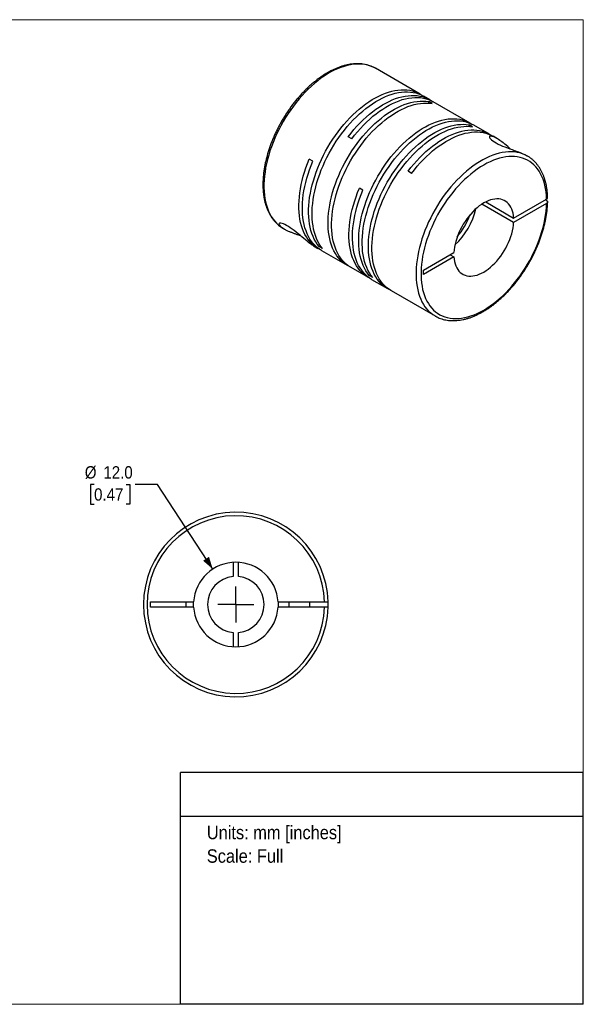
# Model space of a CAD drawing. Header units: millimetres. Extents: x 0 to 216, y 0 to 140.
# Tile 2 of 2: x 136 to 216, y 0 to 140. Entities that reach past the tile are written whole.
import ezdxf
from ezdxf.enums import TextEntityAlignment as Align

# ---------------------------------------------------------------- set-up
doc = ezdxf.new("R2010")
doc.units = ezdxf.units.MM
doc.header["$LTSCALE"] = 0.5
doc.linetypes.add('SLD-Solid', pattern=[0])
doc.layers.add('SLD-0', color=7, linetype='SLD-Solid', lineweight=25)
doc.layers.add('TEXT', color=140, linetype='SLD-Solid', lineweight=25)
doc.styles.add('SLDTEXTSTYLE0', font='GOTHIC.TTF', dxfattribs={"width": 0.913})
doc.dimstyles.new('SLDDIMSTYLE0', dxfattribs={"dimtxt": 1.75, "dimasz": 1.75, "dimexe": 0, "dimexo": 0.0625, "dimgap": 0.4375, "dimtad": 0, "dimtih": 1, "dimtoh": 1, "dimdec": 1, "dimrnd": 1e-09, "dimzin": 4, "dimdsep": 46, "dimtxsty": 'SLDTEXTSTYLE0', "dimsah": 1, "dimcen": 0, "dimadec": 0, "dimazin": 1, "dimtfac": 1, "dimtdec": 1, "dimtofl": 0, "dimtmove": 0, "dimatfit": 3, "dimfxl": 0, "dimfrac": 2, "dimtolj": 1, "dimtzin": 12, "dimarcsym": 0})

# ---------------------------------------------------------------- blocks, each defined once
blk = doc.blocks.new('Block2')
at = {"color": 7, "linetype": 'SLD-Solid', "lineweight": 18}
for p, q in [((0, 139.7), (215.9, 139.7)), ((0, 139.7), (0, 0)), ((215.9, 139.7), (215.9, 0)), ((0, 0), (215.9, 0))]:
    blk.add_line(p, q, dxfattribs=at)
blk = doc.blocks.new('SW_NOTE_0')
at = {"layer": 'TEXT', "color": 0, "insert": (0, 2.43), "char_height": 1.905, "attachment_point": 1, "style": 'SLDTEXTSTYLE0'}
blk.add_mtext('Units: mm [inches]', dxfattribs=at)
blk = doc.blocks.new('SW_NOTE_0_1')
at = {"layer": 'TEXT', "color": 0, "insert": (0, 2.43), "char_height": 1.905, "attachment_point": 1, "style": 'SLDTEXTSTYLE0'}
blk.add_mtext('Scale: Full', dxfattribs=at)
blk = doc.blocks.new('Block1')
at = {"layer": 'TEXT'}
for p, q in [((215.9, 32.88), (158.75, 32.88)), ((158.75, 0), (158.75, 32.88)), ((215.9, 0), (215.9, 32.88)), ((158.75, 26.7), (215.9, 26.7)), ((215.9, 0), (158.75, 0))]:
    blk.add_line(p, q, dxfattribs=at)
at = {"layer": 'TEXT', "color": 140}
for name, p in [('SW_NOTE_0', (162.49, 22.9)), ('SW_NOTE_0_1', (162.49, 19.56))]:
    blk.add_blockref(name, p, dxfattribs=at)
at = {"layer": 'TEXT', "color": 140, "style": 'SLDTEXTSTYLE0', "width": 0.913, "flags": 2}
for tag, height, p in [('AUTOATTR0', 2.12, (178.73, 28.35)), ('AUTOATTR1_0', 2.38, (166.91, 14.94)), ('AUTOATTR1_1', 2.38, (161.05, 11.86)), ('AUTOATTR1_2', 2.38, (169.77, 8.78))]:
    blk.add_attdef(tag, text='', height=height, dxfattribs=at).set_placement(p, align=Align.BOTTOM_LEFT)
blk = doc.blocks.new('_D_5')
at = {"layer": 'SLD-0'}
for p, q in [((146.5, 73.75), (145.97, 73.75)), ((145.97, 73.75), (145.97, 70.98)), ((151.03, 73.75), (151.56, 73.75)), ((151.56, 73.75), (151.56, 70.98)), ((155.52, 73.75), (152.34, 73.75)), ((163.34, 61.75), (155.52, 73.75)), ((145.97, 70.98), (146.5, 70.98)), ((151.56, 70.98), (151.03, 70.98))]:
    blk.add_line(p, q, dxfattribs=at)
blk.add_solid([(163.34, 61.75), (162.8, 63.49), (161.96, 62.94)], dxfattribs=at)
at = {"layer": 'SLD-0', "char_height": 1.75, "attachment_point": 1, "style": 'SLDTEXTSTYLE0'}
for s, insert in [('%%c', (145.18, 76.35)), ('12.0', (147.82, 76.35)), ('0.47', (146.5, 73.21))]:
    blk.add_mtext(s, dxfattribs=dict(at, insert=insert))
blk = doc.blocks.new('SW_CENTERMARKSYMBOL_2')
at = {"layer": 'SLD-0', "color": 0}
for q in [(0, 2.54), (-2.54, 0), (0, -2.54), (2.54, 0)]:
    blk.add_line((0, 0), q, dxfattribs=at)

msp = doc.modelspace()

# ---------------------------------------------------------------- linework, layer by layer
for p, q in [((192.74, 129.14), (186.41, 132.8)), ((186.43, 132.79), (186.41, 132.8)), ((194.12, 128.35), (193.24, 128.85)), ((194.47, 127.8), (193.97, 128.09)), ((193.97, 127.86), (193.97, 128.09)), ((199.85, 125.04), (194.62, 128.06)), ((200.2, 124.5), (199.7, 124.79)), ((199.7, 124.56), (199.7, 124.79)), ((202.61, 123.45), (200.35, 124.75)), ((183.05, 122.8), (182.55, 123.09)), ((203.64, 122.85), (203.11, 123.16)), ((207.98, 120.35), (207.79, 120.45)), ((177.53, 119.61), (177.03, 119.9)), ((191.54, 117.9), (191.04, 118.19)), ((184.64, 115.5), (184.13, 115.79)), ((206.02, 110.93), (201.52, 113.53)), ((202.05, 113.84), (206.02, 111.55)), ((206.02, 111.55), (210.69, 114.24)), ((210.69, 113.63), (206.02, 110.93)), ((210.69, 114.04), (210.51, 114.14)), ((173.31, 110.11), (173.5, 110)), ((177.65, 107.6), (178.26, 107.25)), ((178.41, 107.51), (178.61, 107.62)), ((178.91, 107.22), (178.41, 107.51)), ((178.77, 106.96), (182.4, 104.86)), ((193.23, 104.16), (197.55, 106.66)), ((197.02, 106.35), (197.55, 106.05)), ((197.55, 106.05), (193.23, 103.55)), ((182.9, 104.57), (185.37, 103.15)), ((185.51, 103.4), (185.71, 103.52)), ((186.02, 103.11), (185.51, 103.4)), ((193.23, 103.55), (193.23, 104.16)), ((185.87, 102.86), (188.13, 101.55)), ((188.63, 101.26), (194.88, 97.66)), ((194.88, 97.66), (194.9, 97.65)), ((166.24, 62.71), (166.24, 60.7)), ((166.99, 60.7), (166.99, 62.71)), ((154.51, 57.09), (160.62, 57.09)), ((154.51, 56.34), (154.51, 57.09)), ((160.62, 56.34), (154.51, 56.34)), ((159.51, 57.09), (159.51, 56.34)), ((160.61, 56.72), (160.62, 57.09)), ((160.62, 56.34), (160.61, 56.72)), ((172.6, 57.09), (179.2, 57.09)), ((179.2, 56.34), (172.6, 56.34)), ((174.11, 57.09), (174.11, 56.34)), ((177.11, 56.34), (177.11, 57.09)), ((166.24, 52.74), (166.24, 50.73)), ((166.99, 50.73), (166.99, 52.74))]:
    msp.add_line(p, q)
at = {"flags": 128}
for points in [[(186.41, 132.8), (186.41, 132.8), (186.07, 132.98), (185.71, 133.12), (185.34, 133.24), (184.96, 133.33), (184.56, 133.38), (184.15, 133.41), (183.73, 133.4), (183.3, 133.37), (182.86, 133.3), (182.41, 133.21), (181.96, 133.08), (181.5, 132.92), (181.03, 132.74), (180.57, 132.52), (180.1, 132.28), (179.63, 132.01), (179.16, 131.71), (178.69, 131.39), (178.23, 131.04), (177.77, 130.66), (177.32, 130.27), (176.87, 129.85), (176.43, 129.4), (176, 128.94), (175.58, 128.46), (175.17, 127.96), (174.77, 127.45), (174.39, 126.91), (174.01, 126.37), (173.66, 125.81), (173.32, 125.24), (173, 124.66), (172.69, 124.08), (172.4, 123.48), (172.13, 122.88), (171.89, 122.28), (171.66, 121.68), (171.45, 121.07), (171.27, 120.47), (171.1, 119.87), (170.96, 119.27), (170.84, 118.68), (170.75, 118.09), (170.68, 117.52), (170.63, 116.95), (170.6, 116.39), (170.6, 115.85), (170.63, 115.32), (170.67, 114.81), (170.74, 114.32), (170.84, 113.84), (170.95, 113.38), (171.09, 112.95), (171.25, 112.53), (171.44, 112.14), (171.64, 111.77), (171.87, 111.43), (172.12, 111.11), (172.38, 110.82), (172.67, 110.56), (172.97, 110.32), (173.3, 110.12), (173.31, 110.11)], [(178.41, 107.51), (178.16, 107.83), (177.94, 108.17), (177.74, 108.54), (177.56, 108.94), (177.4, 109.35), (177.26, 109.79), (177.15, 110.25), (177.06, 110.72), (176.99, 111.22), (176.95, 111.73), (176.93, 112.26), (176.93, 112.8), (176.96, 113.35), (177.01, 113.92), (177.08, 114.49), (177.18, 115.08), (177.3, 115.67), (177.44, 116.27), (177.61, 116.86), (177.8, 117.47), (178, 118.07), (178.23, 118.67), (178.48, 119.27), (178.75, 119.87), (179.04, 120.46), (179.34, 121.04), (179.67, 121.62), (180.01, 122.19), (180.36, 122.74), (180.73, 123.29), (181.12, 123.81), (181.51, 124.33), (181.92, 124.82), (182.34, 125.3), (182.77, 125.76), (183.21, 126.2), (183.66, 126.62), (184.11, 127.02), (184.57, 127.39), (185.03, 127.74), (185.49, 128.06), (185.96, 128.36), (186.43, 128.63), (186.89, 128.87), (187.36, 129.08), (187.82, 129.27), (188.28, 129.42), (188.73, 129.55), (189.17, 129.65), (189.61, 129.71), (190.04, 129.75), (190.46, 129.76), (190.87, 129.73), (191.27, 129.68), (191.65, 129.59), (192.02, 129.48), (192.38, 129.33), (192.72, 129.16), (192.99, 128.99)], [(178.91, 107.22), (178.67, 107.54), (178.44, 107.88), (178.24, 108.25), (178.06, 108.65), (177.9, 109.06), (177.77, 109.5), (177.65, 109.96), (177.56, 110.43), (177.5, 110.93), (177.45, 111.44), (177.43, 111.97), (177.44, 112.51), (177.46, 113.06), (177.51, 113.63), (177.59, 114.21), (177.68, 114.79), (177.8, 115.38), (177.95, 115.98), (178.11, 116.58), (178.3, 117.18), (178.51, 117.78), (178.73, 118.38), (178.98, 118.98), (179.25, 119.58), (179.54, 120.17), (179.84, 120.76), (180.17, 121.33), (180.51, 121.9), (180.86, 122.45), (181.23, 123), (181.62, 123.52), (182.01, 124.04), (182.42, 124.53), (182.84, 125.01), (183.27, 125.47), (183.71, 125.91), (184.16, 126.33), (184.61, 126.73), (185.07, 127.1), (185.53, 127.45), (185.99, 127.77), (186.46, 128.07), (186.93, 128.34), (187.39, 128.58), (187.86, 128.79), (188.32, 128.98), (188.78, 129.13), (189.23, 129.26), (189.68, 129.36), (190.12, 129.42), (190.54, 129.46), (190.96, 129.47), (191.37, 129.44), (191.77, 129.39), (192.15, 129.3), (192.53, 129.19), (192.88, 129.04), (193.22, 128.87), (193.24, 128.85)], [(182.55, 123.09), (182.95, 123.6), (183.36, 124.1), (183.78, 124.57), (184.21, 125.03), (184.65, 125.47), (185.1, 125.88), (185.55, 126.28), (186.01, 126.64), (186.47, 126.99), (186.94, 127.31), (187.4, 127.6), (187.87, 127.87), (188.34, 128.1), (188.8, 128.31), (189.26, 128.5), (189.72, 128.65), (190.17, 128.77), (190.62, 128.86), (191.05, 128.92), (191.48, 128.96), (191.9, 128.96), (192.31, 128.93), (192.7, 128.87), (193.09, 128.78), (193.45, 128.66), (193.81, 128.51), (194.14, 128.33), (194.37, 128.19)], [(183.05, 122.8), (183.45, 123.31), (183.86, 123.81), (184.28, 124.28), (184.71, 124.74), (185.15, 125.18), (185.6, 125.59), (186.05, 125.99), (186.51, 126.35), (186.97, 126.7), (187.44, 127.02), (187.91, 127.31), (188.37, 127.58), (188.84, 127.81), (189.3, 128.02), (189.77, 128.21), (190.22, 128.36), (190.67, 128.48), (191.12, 128.57), (191.56, 128.63), (191.98, 128.67), (192.4, 128.67), (192.81, 128.64), (193.21, 128.58), (193.59, 128.49), (193.96, 128.37), (194.31, 128.22), (194.62, 128.06)], [(182.66, 104.72), (182.38, 104.87), (182.06, 105.08), (181.75, 105.32), (181.47, 105.58), (181.2, 105.87), (180.96, 106.19), (180.73, 106.53), (180.52, 106.9), (180.34, 107.29), (180.18, 107.7), (180.04, 108.13), (179.92, 108.59), (179.83, 109.06), (179.76, 109.56), (179.71, 110.06), (179.69, 110.59), (179.69, 111.13), (179.71, 111.68), (179.76, 112.25), (179.83, 112.82), (179.92, 113.4), (180.04, 113.99), (180.18, 114.59), (180.34, 115.19), (180.52, 115.79), (180.73, 116.39), (180.96, 116.99), (181.2, 117.6), (181.47, 118.19), (181.75, 118.78), (182.06, 119.37), (182.38, 119.95), (182.71, 120.51), (183.07, 121.07), (183.43, 121.62), (183.82, 122.15), (184.21, 122.66), (184.62, 123.16), (185.04, 123.64), (185.47, 124.11), (185.9, 124.55), (186.35, 124.97), (186.8, 125.37), (187.26, 125.75), (187.72, 126.1), (188.18, 126.42), (188.65, 126.72), (189.12, 127), (189.58, 127.24), (190.05, 127.46), (190.51, 127.65), (190.97, 127.81), (191.42, 127.94), (191.87, 128.04), (192.31, 128.11), (192.74, 128.15), (193.16, 128.16), (193.57, 128.14), (193.97, 128.09)], [(182.9, 104.57), (182.88, 104.58), (182.56, 104.79), (182.25, 105.03), (181.97, 105.29), (181.7, 105.58), (181.46, 105.9), (181.23, 106.24), (181.03, 106.61), (180.84, 107), (180.68, 107.41), (180.54, 107.84), (180.43, 108.3), (180.33, 108.77), (180.26, 109.27), (180.22, 109.78), (180.19, 110.3), (180.19, 110.84), (180.22, 111.39), (180.26, 111.96), (180.33, 112.53), (180.43, 113.11), (180.54, 113.7), (180.68, 114.3), (180.84, 114.9), (181.03, 115.5), (181.23, 116.1), (181.46, 116.7), (181.7, 117.31), (181.97, 117.9), (182.25, 118.49), (182.56, 119.08), (182.88, 119.66), (183.22, 120.23), (183.57, 120.78), (183.94, 121.33), (184.32, 121.86), (184.71, 122.37), (185.12, 122.87), (185.54, 123.35), (185.97, 123.82), (186.41, 124.26), (186.85, 124.68), (187.3, 125.08), (187.76, 125.46), (188.22, 125.81), (188.68, 126.13), (189.15, 126.43), (189.62, 126.71), (190.09, 126.95), (190.55, 127.17), (191.01, 127.36), (191.47, 127.52), (191.92, 127.65), (192.37, 127.75), (192.81, 127.82), (193.24, 127.86), (193.66, 127.87), (194.07, 127.85), (194.47, 127.8)], [(185.51, 103.4), (185.27, 103.72), (185.05, 104.07), (184.85, 104.44), (184.67, 104.83), (184.51, 105.25), (184.37, 105.69), (184.26, 106.14), (184.17, 106.62), (184.1, 107.12), (184.06, 107.63), (184.04, 108.16), (184.04, 108.7), (184.07, 109.25), (184.12, 109.82), (184.19, 110.39), (184.29, 110.98), (184.41, 111.57), (184.55, 112.16), (184.72, 112.76), (184.9, 113.36), (185.11, 113.97), (185.34, 114.57), (185.59, 115.17), (185.86, 115.77), (186.14, 116.36), (186.45, 116.94), (186.77, 117.52), (187.11, 118.09), (187.47, 118.64), (187.84, 119.18), (188.22, 119.71), (188.62, 120.23), (189.03, 120.72), (189.45, 121.2), (189.88, 121.66), (190.32, 122.1), (190.76, 122.52), (191.21, 122.91), (191.67, 123.29), (192.13, 123.63), (192.6, 123.96), (193.06, 124.25), (193.53, 124.52), (194, 124.77), (194.46, 124.98), (194.93, 125.16), (195.38, 125.32), (195.84, 125.45), (196.28, 125.54), (196.72, 125.61), (197.15, 125.65), (197.57, 125.65), (197.98, 125.63), (198.38, 125.57), (198.76, 125.49), (199.13, 125.37), (199.48, 125.23), (199.82, 125.05), (200.09, 124.89)], [(186.02, 103.11), (185.77, 103.43), (185.55, 103.78), (185.35, 104.15), (185.17, 104.54), (185.01, 104.96), (184.87, 105.4), (184.76, 105.85), (184.67, 106.33), (184.6, 106.83), (184.56, 107.34), (184.54, 107.87), (184.54, 108.41), (184.57, 108.96), (184.62, 109.53), (184.69, 110.1), (184.79, 110.69), (184.91, 111.28), (185.05, 111.87), (185.22, 112.47), (185.4, 113.07), (185.61, 113.68), (185.84, 114.28), (186.09, 114.88), (186.36, 115.48), (186.65, 116.07), (186.95, 116.65), (187.27, 117.23), (187.61, 117.8), (187.97, 118.35), (188.34, 118.89), (188.72, 119.42), (189.12, 119.94), (189.53, 120.43), (189.95, 120.91), (190.38, 121.37), (190.82, 121.81), (191.26, 122.23), (191.72, 122.62), (192.17, 123), (192.64, 123.34), (193.1, 123.67), (193.57, 123.96), (194.03, 124.23), (194.5, 124.48), (194.97, 124.69), (195.43, 124.87), (195.88, 125.03), (196.34, 125.16), (196.78, 125.25), (197.22, 125.32), (197.65, 125.36), (198.07, 125.36), (198.48, 125.34), (198.88, 125.28), (199.26, 125.2), (199.63, 125.08), (199.99, 124.94), (200.33, 124.76), (200.35, 124.75)], [(188.38, 101.42), (188.1, 101.57), (187.78, 101.78), (187.48, 102.01), (187.19, 102.27), (186.93, 102.56), (186.68, 102.88), (186.46, 103.22), (186.25, 103.59), (186.07, 103.98), (185.91, 104.39), (185.77, 104.83), (185.65, 105.28), (185.56, 105.76), (185.49, 106.25), (185.44, 106.76), (185.42, 107.28), (185.42, 107.82), (185.44, 108.38), (185.49, 108.94), (185.56, 109.51), (185.65, 110.1), (185.77, 110.69), (185.91, 111.28), (186.07, 111.88), (186.25, 112.48), (186.46, 113.09), (186.68, 113.69), (186.93, 114.29), (187.19, 114.89), (187.48, 115.48), (187.78, 116.06), (188.1, 116.64), (188.44, 117.21), (188.79, 117.77), (189.16, 118.31), (189.54, 118.84), (189.94, 119.36), (190.35, 119.86), (190.77, 120.34), (191.19, 120.8), (191.63, 121.24), (192.08, 121.66), (192.53, 122.06), (192.98, 122.44), (193.45, 122.79), (193.91, 123.12), (194.38, 123.42), (194.84, 123.69), (195.31, 123.94), (195.78, 124.15), (196.24, 124.34), (196.7, 124.5), (197.15, 124.64), (197.6, 124.74), (198.04, 124.81), (198.47, 124.85), (198.89, 124.86), (199.3, 124.84), (199.7, 124.79)], [(188.63, 101.26), (188.61, 101.28), (188.28, 101.49), (187.98, 101.72), (187.7, 101.98), (187.43, 102.27), (187.19, 102.59), (186.96, 102.93), (186.75, 103.3), (186.57, 103.69), (186.41, 104.1), (186.27, 104.54), (186.15, 104.99), (186.06, 105.47), (185.99, 105.96), (185.94, 106.47), (185.92, 106.99), (185.92, 107.53), (185.94, 108.09), (185.99, 108.65), (186.06, 109.22), (186.15, 109.81), (186.27, 110.4), (186.41, 110.99), (186.57, 111.59), (186.75, 112.19), (186.96, 112.8), (187.19, 113.4), (187.43, 114), (187.7, 114.6), (187.98, 115.19), (188.28, 115.77), (188.61, 116.35), (188.94, 116.92), (189.3, 117.48), (189.66, 118.02), (190.05, 118.55), (190.44, 119.07), (190.85, 119.57), (191.27, 120.05), (191.7, 120.51), (192.13, 120.95), (192.58, 121.37), (193.03, 121.77), (193.49, 122.15), (193.95, 122.5), (194.41, 122.83), (194.88, 123.13), (195.35, 123.4), (195.81, 123.65), (196.28, 123.86), (196.74, 124.05), (197.2, 124.21), (197.65, 124.35), (198.1, 124.45), (198.54, 124.52), (198.97, 124.56), (199.39, 124.57), (199.8, 124.55), (200.2, 124.5)], [(191.04, 118.19), (191.43, 118.71), (191.85, 119.2), (192.27, 119.68), (192.7, 120.13), (193.14, 120.57), (193.58, 120.98), (194.04, 121.38), (194.5, 121.75), (194.96, 122.09), (195.42, 122.41), (195.89, 122.7), (196.36, 122.97), (196.82, 123.21), (197.29, 123.42), (197.75, 123.6), (198.21, 123.75), (198.66, 123.87), (199.1, 123.96), (199.54, 124.03), (199.97, 124.06), (200.39, 124.06), (200.79, 124.03), (201.19, 123.97), (201.57, 123.88), (201.94, 123.76), (202.29, 123.61), (202.63, 123.43), (202.85, 123.3)], [(191.54, 117.9), (191.94, 118.41), (192.35, 118.91), (192.77, 119.38), (193.2, 119.84), (193.64, 120.28), (194.08, 120.69), (194.53, 121.08), (194.99, 121.45), (195.45, 121.8), (195.92, 122.11), (196.38, 122.41), (196.85, 122.67), (197.32, 122.91), (197.78, 123.12), (198.24, 123.3), (198.7, 123.46), (199.15, 123.58), (199.59, 123.67), (200.03, 123.73), (200.46, 123.77), (200.87, 123.77), (201.28, 123.74), (201.68, 123.68), (202.06, 123.6), (202.43, 123.48), (202.78, 123.33), (203.11, 123.16)], [(205.57, 121.35), (205.54, 121.38), (205.36, 121.54), (205.19, 121.69), (204.96, 121.89), (204.78, 122.04), (204.63, 122.16), (204.51, 122.25), (204.35, 122.37), (204.21, 122.48), (204.07, 122.58), (203.89, 122.7), (203.72, 122.8), (203.57, 122.89), (203.42, 122.97), (203.29, 123.03), (203.12, 123.11), (202.96, 123.15), (202.84, 123.18), (202.73, 123.18), (202.65, 123.17), (202.6, 123.13), (202.58, 123.06), (202.6, 122.98), (202.66, 122.88), (202.76, 122.77), (202.9, 122.64), (203.08, 122.5), (203.3, 122.35), (203.55, 122.21), (203.83, 122.06), (204.14, 121.91), (204.46, 121.77), (204.79, 121.64), (205.13, 121.51), (205.47, 121.39), (205.79, 121.27), (206.1, 121.16), (206.3, 121.09), (206.5, 121.02), (206.7, 120.94), (207.03, 120.82), (207.33, 120.68), (207.62, 120.55), (207.62, 120.55)], [(207.96, 120.36), (207.62, 120.53), (207.27, 120.68), (206.9, 120.79), (206.51, 120.88), (206.11, 120.93), (205.7, 120.96), (205.28, 120.95), (204.85, 120.92), (204.41, 120.85), (203.96, 120.75), (203.51, 120.62), (203.05, 120.47), (202.58, 120.28), (202.12, 120.06), (201.65, 119.82), (201.18, 119.55), (200.71, 119.25), (200.25, 118.93), (199.78, 118.58), (199.32, 118.2), (198.87, 117.8), (198.42, 117.38), (197.98, 116.94), (197.55, 116.48), (197.13, 115.99), (196.72, 115.5), (196.32, 114.98), (195.94, 114.45), (195.57, 113.9), (195.21, 113.34), (194.87, 112.77), (194.55, 112.19), (194.25, 111.61), (193.96, 111.01), (193.69, 110.41), (193.44, 109.81), (193.22, 109.21), (193.01, 108.6), (192.83, 108), (192.66, 107.4), (192.52, 106.8), (192.41, 106.21), (192.31, 105.62), (192.24, 105.05), (192.19, 104.48), (192.17, 103.93), (192.17, 103.38), (192.19, 102.86), (192.24, 102.35), (192.31, 101.85), (192.41, 101.38), (192.52, 100.92), (192.66, 100.48), (192.83, 100.07), (193.01, 99.68), (193.22, 99.31), (193.44, 98.97), (193.69, 98.65), (193.96, 98.36), (194.25, 98.1), (194.55, 97.87), (194.87, 97.66), (194.88, 97.66)], [(210.69, 114.24), (210.66, 114.76), (210.61, 115.26), (210.54, 115.74), (210.45, 116.2), (210.33, 116.64), (210.19, 117.06), (210.02, 117.46), (209.84, 117.84), (209.63, 118.19), (209.41, 118.52), (209.16, 118.83), (208.89, 119.1), (208.61, 119.35), (208.3, 119.57), (207.98, 119.77), (207.65, 119.93), (207.29, 120.06), (206.93, 120.17), (206.54, 120.24), (206.15, 120.29), (205.75, 120.3), (205.33, 120.28), (204.91, 120.24), (204.47, 120.16), (204.03, 120.05), (203.59, 119.91), (203.14, 119.75), (202.68, 119.55), (202.22, 119.33), (201.77, 119.07), (201.31, 118.8), (200.85, 118.49), (200.4, 118.16), (199.95, 117.8), (199.5, 117.42), (199.06, 117.02), (198.63, 116.6), (198.2, 116.15), (197.79, 115.69), (197.38, 115.2), (196.99, 114.7), (196.61, 114.19), (196.25, 113.66), (195.89, 113.12), (195.56, 112.56), (195.24, 112), (194.94, 111.43), (194.65, 110.85), (194.39, 110.26), (194.14, 109.68), (193.92, 109.08), (193.71, 108.49), (193.53, 107.9), (193.37, 107.31), (193.23, 106.73), (193.11, 106.15), (193.02, 105.58), (192.95, 105.02), (192.9, 104.46), (192.88, 103.92), (192.88, 103.39), (192.9, 102.88), (192.95, 102.38), (193.02, 101.89), (193.11, 101.43), (193.23, 100.99), (193.37, 100.56), (193.53, 100.16), (193.71, 99.78), (193.92, 99.43), (194.14, 99.1), (194.39, 98.79), (194.65, 98.51), (194.94, 98.26), (195.24, 98.04), (195.56, 97.84), (195.89, 97.68), (196.25, 97.54), (196.61, 97.43), (196.99, 97.36), (197.38, 97.31), (197.79, 97.29), (198.2, 97.31), (198.63, 97.35), (199.06, 97.43), (199.5, 97.53), (199.95, 97.67), (200.4, 97.83), (200.85, 98.03), (201.31, 98.25), (201.77, 98.5), (202.22, 98.77), (202.68, 99.08), (203.14, 99.41), (203.59, 99.76), (204.03, 100.14), (204.47, 100.54), (204.91, 100.96), (205.33, 101.41), (205.75, 101.87), (206.15, 102.35), (206.54, 102.85), (206.93, 103.36), (207.29, 103.89), (207.65, 104.43), (207.98, 104.99), (208.3, 105.55), (208.61, 106.12), (208.89, 106.7), (209.16, 107.28), (209.41, 107.87), (209.63, 108.46), (209.84, 109.05), (210.02, 109.64), (210.19, 110.23), (210.33, 110.82), (210.45, 111.4), (210.54, 111.97), (210.61, 112.53), (210.66, 113.09), (210.69, 113.63)], [(207.98, 120.35), (207.96, 120.36), (207.96, 120.36)], [(178.52, 107.11), (178.27, 107.24), (177.95, 107.45), (177.65, 107.68), (177.36, 107.94), (177.09, 108.23), (176.84, 108.54), (176.62, 108.88), (176.41, 109.24), (176.22, 109.63), (176.06, 110.04), (175.92, 110.47), (175.8, 110.92), (175.7, 111.39), (175.63, 111.88), (175.58, 112.39), (175.55, 112.91), (175.55, 113.45), (175.57, 114), (175.62, 114.56), (175.68, 115.13), (175.77, 115.71), (175.89, 116.3), (176.02, 116.89), (176.18, 117.49), (176.36, 118.09), (176.56, 118.7), (176.79, 119.3), (177.03, 119.9)], [(178.77, 106.96), (178.47, 107.15), (178.16, 107.38), (177.87, 107.64), (177.6, 107.93), (177.36, 108.24), (177.13, 108.58), (176.92, 108.94), (176.73, 109.33), (176.57, 109.74), (176.42, 110.17), (176.3, 110.62), (176.21, 111.09), (176.13, 111.58), (176.08, 112.09), (176.06, 112.61), (176.05, 113.15), (176.07, 113.7), (176.12, 114.26), (176.18, 114.84), (176.27, 115.42), (176.39, 116.01), (176.52, 116.6), (176.68, 117.2), (176.86, 117.8), (177.06, 118.4), (177.29, 119.01), (177.53, 119.61)], [(185.63, 103.01), (185.39, 103.13), (185.07, 103.34), (184.76, 103.57), (184.48, 103.83), (184.21, 104.11), (183.96, 104.43), (183.73, 104.76), (183.52, 105.13), (183.34, 105.51), (183.17, 105.92), (183.03, 106.36), (182.91, 106.81), (182.81, 107.28), (182.74, 107.77), (182.69, 108.28), (182.66, 108.8), (182.66, 109.34), (182.68, 109.89), (182.72, 110.45), (182.79, 111.02), (182.88, 111.6), (182.99, 112.19), (183.13, 112.79), (183.29, 113.39), (183.47, 113.99), (183.67, 114.59), (183.89, 115.19), (184.13, 115.79)], [(185.87, 102.86), (185.57, 103.05), (185.27, 103.28), (184.98, 103.54), (184.71, 103.82), (184.46, 104.14), (184.23, 104.47), (184.02, 104.84), (183.84, 105.22), (183.67, 105.63), (183.53, 106.07), (183.41, 106.52), (183.31, 106.99), (183.24, 107.48), (183.19, 107.99), (183.16, 108.51), (183.16, 109.05), (183.18, 109.6), (183.22, 110.16), (183.29, 110.73), (183.38, 111.31), (183.49, 111.9), (183.63, 112.5), (183.79, 113.1), (183.97, 113.7), (184.17, 114.3), (184.39, 114.9), (184.64, 115.5)], [(206.02, 111.55), (205.99, 111.9), (205.93, 112.23), (205.85, 112.54), (205.75, 112.83), (205.62, 113.1), (205.48, 113.34), (205.31, 113.56), (205.12, 113.75), (204.91, 113.91), (204.69, 114.04), (204.45, 114.15), (204.19, 114.22), (203.92, 114.26), (203.64, 114.27), (203.35, 114.25), (203.04, 114.2), (202.74, 114.12), (202.42, 114.01), (202.1, 113.87), (201.78, 113.7), (201.46, 113.5), (201.15, 113.27), (200.83, 113.02), (200.52, 112.75), (200.22, 112.45), (199.93, 112.13), (199.65, 111.8), (199.38, 111.44), (199.12, 111.07), (198.88, 110.69), (198.65, 110.3), (198.45, 109.9), (198.26, 109.49), (198.09, 109.08), (197.94, 108.67), (197.82, 108.25), (197.72, 107.84), (197.64, 107.44), (197.58, 107.04), (197.55, 106.66)], [(177.65, 107.6), (177.59, 107.64), (177.46, 107.72), (177.33, 107.81), (177.13, 107.95), (176.92, 108.11), (176.71, 108.28), (176.49, 108.46), (176.24, 108.67), (175.99, 108.89), (175.72, 109.11), (175.46, 109.34), (175.18, 109.57), (174.9, 109.79), (174.62, 110), (174.34, 110.19), (174.07, 110.37), (173.81, 110.52), (173.57, 110.64), (173.35, 110.73), (173.17, 110.8), (173.01, 110.83), (172.88, 110.84), (172.8, 110.82), (172.75, 110.77), (172.73, 110.71), (172.74, 110.66), (172.76, 110.61), (172.8, 110.54), (172.92, 110.42), (173.08, 110.27), (173.31, 110.11), (173.31, 110.11)], [(197.55, 106.05), (197.58, 105.7), (197.64, 105.37), (197.72, 105.05), (197.82, 104.76), (197.94, 104.5), (198.09, 104.25), (198.26, 104.03), (198.45, 103.84), (198.65, 103.68), (198.88, 103.55), (199.12, 103.45), (199.38, 103.37), (199.65, 103.33), (199.93, 103.32), (200.22, 103.34), (200.52, 103.39), (200.83, 103.47), (201.15, 103.59), (201.46, 103.73), (201.78, 103.9), (202.1, 104.1), (202.42, 104.32), (202.74, 104.57), (203.04, 104.85), (203.35, 105.14), (203.64, 105.46), (203.92, 105.8), (204.19, 106.15), (204.45, 106.52), (204.69, 106.9), (204.91, 107.3), (205.12, 107.7), (205.31, 108.1), (205.48, 108.52), (205.62, 108.93), (205.75, 109.34), (205.85, 109.75), (205.93, 110.15), (205.99, 110.55), (206.02, 110.93)], [(172.6, 57.09), (172.61, 56.72), (172.6, 56.34)]]:
    msp.add_lwpolyline(points, dxfattribs=at)
for centre, radius, start, end in [((191.04, 115), 9.84, 312.5676, 347.4378), ((190.23, 115.47), 10.19, 319.8953, 340.1101), ((166.61, 56.72), 13.1, 1.6404, 358.3596), ((166.61, 56.72), 12.6, 1.7055, 358.2945), ((166.61, 56.72), 6, 3.5833, 176.4167), ((166.61, 56.72), 4, 95.3794, 264.6206), ((166.61, 56.72), 4, 275.3794, 84.6206), ((166.61, 56.72), 6, 183.5833, 356.4167), ((166.61, 56.72), 13.1, 358.3596, 1.6404)]:
    msp.add_arc(centre, radius, start, end)
for points, knots in [([(186.42, 132.79), (186.38, 132.81), (186.24, 132.9), (185.98, 133.02), (185.63, 133.16), (185.26, 133.28), (184.89, 133.36), (184.5, 133.42), (184.1, 133.45), (183.69, 133.46), (183.28, 133.43), (182.85, 133.38), (182.42, 133.3), (181.98, 133.19), (181.54, 133.06), (181.09, 132.89), (180.64, 132.7), (180.19, 132.49), (179.74, 132.25), (179.29, 131.98), (178.84, 131.69), (178.39, 131.38), (177.95, 131.04), (177.51, 130.69), (177.08, 130.31), (176.66, 129.91), (176.24, 129.49), (175.83, 129.05), (175.43, 128.6), (175.04, 128.13), (174.66, 127.65), (174.29, 127.15), (173.94, 126.64), (173.59, 126.11), (173.27, 125.58), (172.95, 125.04), (172.66, 124.48), (172.38, 123.93), (172.11, 123.36), (171.87, 122.79), (171.64, 122.22), (171.43, 121.65), (171.24, 121.08), (171.07, 120.5), (170.92, 119.93), (170.79, 119.37), (170.68, 118.8), (170.59, 118.25), (170.52, 117.7), (170.48, 117.15), (170.45, 116.62), (170.45, 116.1), (170.47, 115.59), (170.51, 115.09), (170.58, 114.61), (170.66, 114.14), (170.77, 113.69), (170.9, 113.25), (171.05, 112.84), (171.22, 112.44), (171.42, 112.07), (171.63, 111.72), (171.86, 111.39), (172.11, 111.09), (172.38, 110.81), (172.66, 110.55), (172.97, 110.32), (173.19, 110.18), (173.31, 110.11), (173.32, 110.1)], [0, 0, 0, 0, 0.004961, 0.019788, 0.034617, 0.049466, 0.064353, 0.079294, 0.094297, 0.109368, 0.124507, 0.13971, 0.15497, 0.170278, 0.185624, 0.200999, 0.216395, 0.231805, 0.247222, 0.262641, 0.278058, 0.293472, 0.30888, 0.324282, 0.339677, 0.355065, 0.370447, 0.385823, 0.401193, 0.416558, 0.431919, 0.447276, 0.462631, 0.477983, 0.493334, 0.508684, 0.524035, 0.539387, 0.554741, 0.570097, 0.585456, 0.600819, 0.616187, 0.631561, 0.646941, 0.662328, 0.677723, 0.693126, 0.708537, 0.723956, 0.739383, 0.754817, 0.770256, 0.785698, 0.801139, 0.816573, 0.831995, 0.847396, 0.862767, 0.878098, 0.89338, 0.908602, 0.923757, 0.938841, 0.953854, 0.968801, 0.983693, 0.998544, 1, 1, 1, 1]), ([(207.62, 120.55), (207.66, 120.53), (207.72, 120.49), (207.78, 120.46), (207.79, 120.45)], [0, 0, 0, 0, 0.70858, 1, 1, 1, 1]), ([(210.84, 114.45), (210.83, 114.54), (210.82, 114.8), (210.79, 115.22), (210.74, 115.71), (210.66, 116.18), (210.56, 116.64), (210.43, 117.08), (210.29, 117.5), (210.12, 117.9), (209.93, 118.28), (209.73, 118.64), (209.5, 118.97), (209.26, 119.28), (208.99, 119.57), (208.71, 119.83), (208.41, 120.07), (208.16, 120.24), (208.01, 120.33), (207.96, 120.35)], [0, 0, 0, 0, 0.0335618, 0.0971005, 0.1606525, 0.224184, 0.2876705, 0.3510818, 0.4143822, 0.4775314, 0.5404871, 0.6032089, 0.6656627, 0.7278267, 0.7896958, 0.8512854, 0.912633, 0.9737959, 1, 1, 1, 1]), ([(194.9, 97.65), (194.92, 97.64), (195.04, 97.56), (195.29, 97.44), (195.64, 97.3), (196, 97.18), (196.38, 97.09), (196.76, 97.03), (197.16, 97), (197.57, 97), (197.98, 97.02), (198.41, 97.07), (198.84, 97.15), (199.28, 97.25), (199.72, 97.38), (200.17, 97.54), (200.62, 97.73), (201.07, 97.95), (201.52, 98.18), (201.97, 98.45), (202.42, 98.74), (202.87, 99.05), (203.31, 99.38), (203.75, 99.74), (204.18, 100.12), (204.61, 100.51), (205.02, 100.93), (205.43, 101.36), (205.84, 101.82), (206.23, 102.29), (206.61, 102.77), (206.98, 103.27), (207.33, 103.78), (207.67, 104.3), (208, 104.83), (208.32, 105.37), (208.61, 105.93), (208.89, 106.48), (209.16, 107.05), (209.41, 107.61), (209.64, 108.18), (209.85, 108.76), (210.04, 109.33), (210.21, 109.9), (210.36, 110.47), (210.49, 111.04), (210.61, 111.61), (210.7, 112.16), (210.77, 112.71), (210.81, 113.25), (210.83, 113.62), (210.84, 113.81), (210.84, 113.84)], [0, 0, 0, 0, 0.003683, 0.023762, 0.043841, 0.063946, 0.084102, 0.104328, 0.124638, 0.145041, 0.165535, 0.186116, 0.206775, 0.227501, 0.248279, 0.269097, 0.289945, 0.310811, 0.331687, 0.352568, 0.373446, 0.39432, 0.415186, 0.436044, 0.456892, 0.477732, 0.498562, 0.519385, 0.540199, 0.561007, 0.581809, 0.602606, 0.623399, 0.644189, 0.664977, 0.685765, 0.706553, 0.727342, 0.748133, 0.768928, 0.789726, 0.810531, 0.831342, 0.85216, 0.872987, 0.893824, 0.91467, 0.935528, 0.956396, 0.977276, 0.997062, 1, 1, 1, 1]), ([(210.69, 114.24), (210.72, 114.26), (210.77, 114.29), (210.81, 114.35), (210.84, 114.41), (210.83, 114.44), (210.83, 114.45)], [0, 0, 0, 0, 0.293523, 0.573311, 0.839357, 1, 1, 1, 1]), ([(210.69, 114.04), (210.71, 114.03), (210.74, 114.01), (210.78, 113.97), (210.81, 113.93), (210.83, 113.89), (210.84, 113.83), (210.83, 113.78), (210.8, 113.73), (210.76, 113.68), (210.71, 113.65), (210.69, 113.63)], [0, 0, 0, 0, 0.088954, 0.183449, 0.283484, 0.389059, 0.500174, 0.616827, 0.739017, 0.866742, 1, 1, 1, 1]), ([(173.31, 110.11), (173.35, 110.09), (173.44, 110.03), (173.59, 109.95), (173.76, 109.86), (173.95, 109.76), (174.14, 109.68), (174.32, 109.6), (174.49, 109.53), (174.67, 109.45), (174.86, 109.38), (175.05, 109.31), (175.26, 109.24), (175.48, 109.17), (175.66, 109.11), (175.75, 109.08), (175.76, 109.08)], [0, 0, 0, 0, 0.074301, 0.152629, 0.235007, 0.321455, 0.411992, 0.474459, 0.54344, 0.618939, 0.687519, 0.756217, 0.825033, 0.908798, 0.986598, 1, 1, 1, 1]), ([(179.2, 57.09), (179.23, 57.09), (179.28, 57.09), (179.35, 57.09), (179.41, 57.09), (179.47, 57.09), (179.52, 57.09), (179.57, 57.09), (179.61, 57.09), (179.64, 57.09), (179.66, 57.09), (179.68, 57.09), (179.7, 57.09), (179.7, 57.09), (179.7, 57.09), (179.7, 57.09)], [0, 0, 0, 0, 0.09287, 0.183082, 0.270637, 0.355534, 0.437774, 0.517355, 0.594278, 0.668543, 0.74015, 0.809099, 0.87539, 0.939023, 1, 1, 1, 1]), ([(179.7, 56.34), (179.7, 56.34), (179.7, 56.34), (179.69, 56.34), (179.66, 56.34), (179.62, 56.34), (179.56, 56.34), (179.49, 56.34), (179.4, 56.34), (179.31, 56.34), (179.24, 56.34), (179.2, 56.34)], [0, 0, 0, 0, 0.088954, 0.183449, 0.283484, 0.389059, 0.500174, 0.616827, 0.739017, 0.866742, 1, 1, 1, 1])]:
    msp.add_open_spline(points, degree=3, knots=knots)

# ---------------------------------------------------------------- block references
at = {"color": 7, "linetype": 'Continuous'}
for name in ['Block2', 'Block1']:
    msp.add_blockref(name, (0, 0), dxfattribs=at)
at = {"layer": 'SLD-0'}
msp.add_blockref('SW_CENTERMARKSYMBOL_2', (166.61, 56.72), dxfattribs=at)

# ---------------------------------------------------------------- dimensions: what is measured, and where the dimension line sits
dim = msp.add_diameter_dim_2p(p1=(169.88, 51.69), p2=(163.34, 61.75), dimstyle='SLDDIMSTYLE0', dxfattribs=at)
dim.commit()
dim.dimension.update_dxf_attribs({"geometry": '_D_5', "text_midpoint": (148.76, 73.75), "dimtype": 163})

doc.saveas('drawing.dxf')
